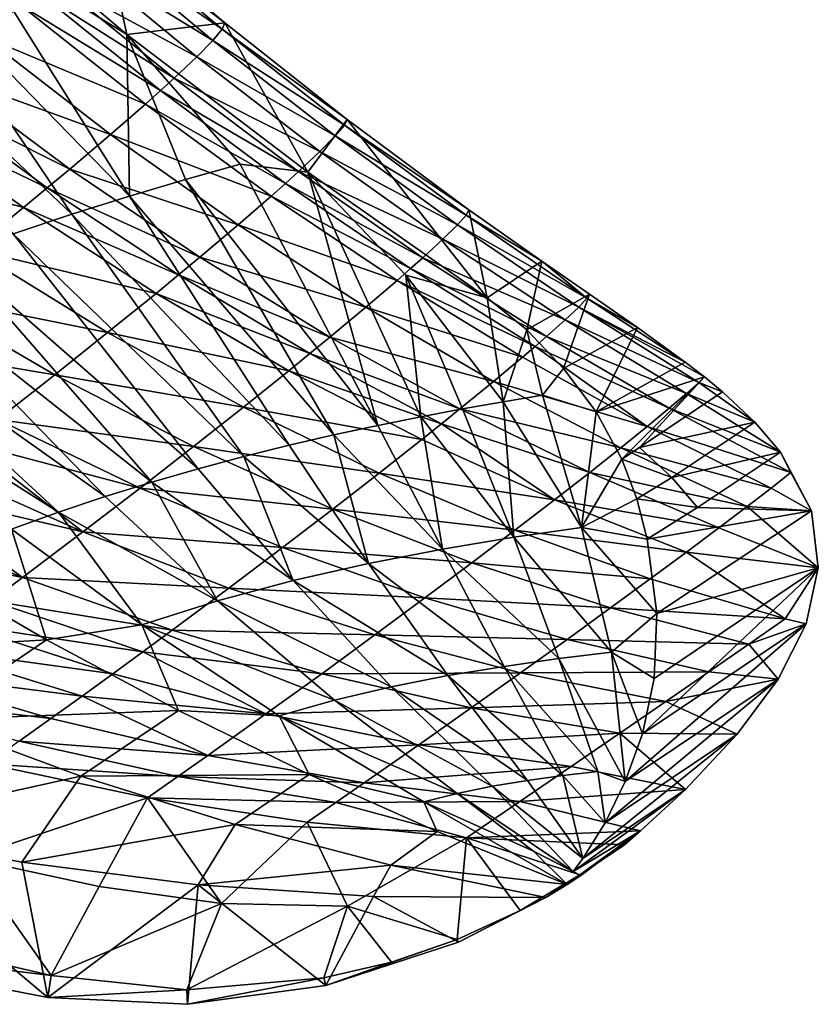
# Model space of a CAD drawing. Header units: metres. Extents: x 49 to 296, y -914 to -599.
# Tile 4 of 10: x 237 to 296, y -914 to -841. Entities that reach past the tile are written whole.
import ezdxf

# ---------------------------------------------------------------- set-up
doc = ezdxf.new("R2010")
doc.units = ezdxf.units.M

msp = doc.modelspace()

# ---------------------------------------------------------------- linework, layer by layer
at = {"layer": 'None'}
for points in [[(231.557556, -830.923889, -11.634331), (243.192657, -833.780762, -14.900948), (245.012878, -842.27594, -18.544022)], [(231.557556, -830.923889, -11.634331), (245.012878, -842.27594, -18.544022), (233.087601, -834.924744, -10.041193)], [(243.192657, -833.780762, -14.900948), (243.023407, -834.237976, -7.727904), (252.296204, -841.426575, -20.050297)], [(243.192657, -833.780762, -14.900948), (252.296204, -841.426575, -20.050297), (245.012878, -842.27594, -18.544022)], [(234.359543, -842.443359, 25.511869), (237.091034, -840.069214, 19.360926), (224.985641, -834.577026, 31.482588)], [(243.023407, -834.237976, -7.727904), (242.31958, -835.109619, -0.669967), (252.104126, -841.876587, -13.152883)], [(243.023407, -834.237976, -7.727904), (252.104126, -841.876587, -13.152883), (252.296204, -841.426575, -20.050297)], [(233.087601, -834.924744, -10.041193), (245.209412, -854.308105, -8.320248), (228.207184, -836.795044, -2.95334)], [(233.087601, -834.924744, -10.041193), (245.012878, -842.27594, -18.544022), (245.209412, -854.308105, -8.320248)], [(242.31958, -835.109619, -0.669967), (241.088165, -836.382813, 6.227203), (251.410095, -842.719788, -6.364202)], [(252.104126, -841.876587, -13.152883), (242.31958, -835.109619, -0.669967), (251.410095, -842.719788, -6.364202)], [(241.088165, -836.382813, 6.227203), (239.340256, -838.042114, 12.918717), (250.221176, -843.943359, 0.275417)], [(241.088165, -836.382813, 6.227203), (250.221176, -843.943359, 0.275417), (251.410095, -842.719788, -6.364202)], [(228.207184, -836.795044, -2.95334), (240.941528, -855.652466, -2.366327), (223.18158, -838.798645, 3.988795)], [(245.209412, -854.308105, -8.320248), (240.941528, -855.652466, -2.366327), (228.207184, -836.795044, -2.95334)], [(239.340256, -838.042114, 12.918717), (238.277206, -839.010925, 16.173653), (248.547943, -845.531921, 6.726295)], [(239.340256, -838.042114, 12.918717), (248.547943, -845.531921, 6.726295), (250.221176, -843.943359, 0.275417)], [(240.941528, -855.652466, -2.366327), (236.580856, -857.103394, 3.464032), (223.18158, -838.798645, 3.988795)], [(247.533981, -846.457703, 9.86883), (238.277206, -839.010925, 16.173653), (237.091034, -840.069214, 19.360926)], [(238.277206, -839.010925, 16.173653), (247.533981, -846.457703, 9.86883), (248.547943, -845.531921, 6.726295)], [(246.40451, -847.467957, 12.949792), (237.091034, -840.069214, 19.360926), (234.359543, -842.443359, 25.511869)], [(246.40451, -847.467957, 12.949792), (247.533981, -846.457703, 9.86883), (237.091034, -840.069214, 19.360926)], [(245.012878, -842.27594, -18.544022), (252.296204, -841.426575, -20.050297), (258.482361, -852.518616, -26.775625)], [(261.192108, -849.033752, -19.206041), (252.104126, -841.876587, -13.152883), (251.410095, -842.719788, -6.364202)], [(252.296204, -841.426575, -20.050297), (252.104126, -841.876587, -13.152883), (261.398499, -848.606567, -25.833727)], [(252.104126, -841.876587, -13.152883), (261.192108, -849.033752, -19.206041), (261.398499, -848.606567, -25.833727)], [(252.296204, -841.426575, -20.050297), (261.398499, -848.606567, -25.833727), (258.482361, -852.518616, -26.775625)], [(234.359543, -842.443359, 25.511869), (231.16864, -845.141113, 31.331715), (243.808395, -849.731445, 18.908695)], [(243.808395, -849.731445, 18.908695), (246.40451, -847.467957, 12.949792), (234.359543, -842.443359, 25.511869)], [(249.377045, -853.065308, -14.388183), (245.012878, -842.27594, -18.544022), (253.436676, -851.919678, -20.561613)], [(253.436676, -851.919678, -20.561613), (245.012878, -842.27594, -18.544022), (258.482361, -852.518616, -26.775625)], [(245.012878, -842.27594, -18.544022), (249.377045, -853.065308, -14.388183), (245.209412, -854.308105, -8.320248)], [(251.410095, -842.719788, -6.364202), (250.221176, -843.943359, 0.275417), (260.5159, -849.830811, -12.677719)], [(251.410095, -842.719788, -6.364202), (260.5159, -849.830811, -12.677719), (261.192108, -849.033752, -19.206041)], [(248.547943, -845.531921, 6.726295), (259.376923, -850.985046, -6.284277), (250.221176, -843.943359, 0.275417)], [(250.221176, -843.943359, 0.275417), (259.376923, -850.985046, -6.284277), (260.5159, -849.830811, -12.677719)], [(240.78038, -852.300415, 24.567587), (231.16864, -845.141113, 31.331715), (229.409027, -846.603394, 34.105713)], [(231.16864, -845.141113, 31.331715), (240.78038, -852.300415, 24.567587), (243.808395, -849.731445, 18.908695)], [(248.547943, -845.531921, 6.726295), (247.533981, -846.457703, 9.86883), (257.785248, -852.481812, -0.060707)], [(259.376923, -850.985046, -6.284277), (248.547943, -845.531921, 6.726295), (257.785248, -852.481812, -0.060707)], [(227.544739, -848.136719, 36.783169), (239.111771, -853.691956, 27.27404), (229.409027, -846.603394, 34.105713)], [(229.409027, -846.603394, 34.105713), (239.111771, -853.691956, 27.27404), (240.78038, -852.300415, 24.567587)], [(256.823639, -853.353516, 2.976665), (247.533981, -846.457703, 9.86883), (246.40451, -847.467957, 12.949792)], [(247.533981, -846.457703, 9.86883), (256.823639, -853.353516, 2.976665), (257.785248, -852.481812, -0.060707)], [(255.753967, -854.304443, 5.958852), (246.40451, -847.467957, 12.949792), (243.808395, -849.731445, 18.908695)], [(255.753967, -854.304443, 5.958852), (256.823639, -853.353516, 2.976665), (246.40451, -847.467957, 12.949792)], [(223.517639, -851.402222, 41.831875), (237.344391, -855.150635, 29.8932), (227.544739, -848.136719, 36.783169)], [(227.544739, -848.136719, 36.783169), (237.344391, -855.150635, 29.8932), (239.111771, -853.691956, 27.27404)], [(258.482361, -852.518616, -26.775625), (261.398499, -848.606567, -25.833727), (271.802429, -861.876282, -36.36512)], [(260.5159, -849.830811, -12.677719), (270.24408, -855.707031, -25.851746), (261.192108, -849.033752, -19.206041)], [(261.398499, -848.606567, -25.833727), (261.192108, -849.033752, -19.206041), (270.452271, -855.319214, -32.223209)], [(261.192108, -849.033752, -19.206041), (270.24408, -855.707031, -25.851746), (270.452271, -855.319214, -32.223209)], [(261.398499, -848.606567, -25.833727), (270.452271, -855.319214, -32.223209), (271.802429, -861.876282, -36.36512)], [(243.808395, -849.731445, 18.908695), (240.78038, -852.300415, 24.567587), (253.299072, -856.434326, 11.741433)], [(253.299072, -856.434326, 11.741433), (255.753967, -854.304443, 5.958852), (243.808395, -849.731445, 18.908695)], [(259.376923, -850.985046, -6.284277), (269.597351, -856.439331, -19.567581), (260.5159, -849.830811, -12.677719)], [(260.5159, -849.830811, -12.677719), (269.597351, -856.439331, -19.567581), (270.24408, -855.707031, -25.851746)], [(237.344391, -855.150635, 29.8932), (223.517639, -851.402222, 41.831875), (233.527252, -858.255859, 34.854744)], [(268.519012, -857.50415, -13.402074), (259.376923, -850.985046, -6.284277), (257.785248, -852.481812, -0.060707)], [(269.597351, -856.439331, -19.567581), (259.376923, -850.985046, -6.284277), (268.519012, -857.50415, -13.402074)], [(263.679749, -871.353638, -15.477779), (249.377045, -853.065308, -14.388183), (253.436676, -851.919678, -20.561613)], [(263.679749, -871.353638, -15.477779), (253.436676, -851.919678, -20.561613), (258.482361, -852.518616, -26.775625)], [(239.111771, -853.691956, 27.27404), (250.439346, -858.850952, 17.255547), (240.78038, -852.300415, 24.567587)], [(240.78038, -852.300415, 24.567587), (250.439346, -858.850952, 17.255547), (253.299072, -856.434326, 11.741433)], [(257.785248, -852.481812, -0.060707), (256.823639, -853.353516, 2.976665), (267.018585, -858.887878, -7.386172)], [(267.018585, -858.887878, -7.386172), (268.519012, -857.50415, -13.402074), (257.785248, -852.481812, -0.060707)], [(271.802429, -861.876282, -36.36512), (265.775085, -860.172424, -29.305059), (258.482361, -852.518616, -26.775625)], [(265.775085, -860.172424, -29.305059), (266.869965, -870.708984, -20.194984), (258.482361, -852.518616, -26.775625)], [(258.482361, -852.518616, -26.775625), (266.869965, -870.708984, -20.194984), (263.679749, -871.353638, -15.477779)], [(245.209412, -854.308105, -8.320248), (249.377045, -853.065308, -14.388183), (260.420654, -872.059204, -10.826645)], [(260.420654, -872.059204, -10.826645), (249.377045, -853.065308, -14.388183), (263.679749, -871.353638, -15.477779)], [(266.113739, -859.694641, -4.443816), (256.823639, -853.353516, 2.976665), (255.753967, -854.304443, 5.958852)], [(256.823639, -853.353516, 2.976665), (266.113739, -859.694641, -4.443816), (267.018585, -858.887878, -7.386172)], [(237.344391, -855.150635, 29.8932), (248.864273, -860.159973, 19.902565), (239.111771, -853.691956, 27.27404)], [(239.111771, -853.691956, 27.27404), (248.864273, -860.159973, 19.902565), (250.439346, -858.850952, 17.255547)], [(245.209412, -854.308105, -8.320248), (257.101715, -872.829651, -6.249578), (240.941528, -855.652466, -2.366327)], [(245.209412, -854.308105, -8.320248), (260.420654, -872.059204, -10.826645), (257.101715, -872.829651, -6.249578)], [(265.108063, -860.575195, -1.550145), (255.753967, -854.304443, 5.958852), (253.299072, -856.434326, 11.741433)], [(265.108063, -860.575195, -1.550145), (266.113739, -859.694641, -4.443816), (255.753967, -854.304443, 5.958852)], [(247.196259, -861.532104, 22.471476), (237.344391, -855.150635, 29.8932), (233.527252, -858.255859, 34.854744)], [(240.941528, -855.652466, -2.366327), (253.731979, -873.669006, -1.754917), (236.580856, -857.103394, 3.464032)], [(248.864273, -860.159973, 19.902565), (237.344391, -855.150635, 29.8932), (247.196259, -861.532104, 22.471476)], [(257.101715, -872.829651, -6.249578), (253.731979, -873.669006, -1.754917), (240.941528, -855.652466, -2.366327)], [(269.597351, -856.439331, -19.567581), (279.217529, -861.897949, -33.055622), (270.24408, -855.707031, -25.851746)], [(270.452271, -855.319214, -32.223209), (270.24408, -855.707031, -25.851746), (275.878143, -859.148621, -36.36512)], [(270.24408, -855.707031, -25.851746), (279.217529, -861.897949, -33.055622), (275.878143, -859.148621, -36.36512)], [(271.802429, -861.876282, -36.36512), (270.452271, -855.319214, -32.223209), (275.878143, -859.148621, -36.36512)], [(250.439346, -858.850952, 17.255547), (262.80188, -862.549133, 4.076676), (253.299072, -856.434326, 11.741433)], [(253.299072, -856.434326, 11.741433), (262.80188, -862.549133, 4.076676), (265.108063, -860.575195, -1.550145)], [(278.615875, -862.546143, -26.992197), (269.597351, -856.439331, -19.567581), (268.519012, -857.50415, -13.402074)], [(278.615875, -862.546143, -26.992197), (279.217529, -861.897949, -33.055622), (269.597351, -856.439331, -19.567581)], [(236.580856, -857.103394, 3.464032), (250.320602, -874.581848, 2.648139), (232.134811, -858.666077, 9.160717)], [(253.731979, -873.669006, -1.754917), (250.320602, -874.581848, 2.648139), (236.580856, -857.103394, 3.464032)], [(277.612549, -863.500854, -21.02965), (268.519012, -857.50415, -13.402074), (267.018585, -858.887878, -7.386172)], [(277.612549, -863.500854, -21.02965), (278.615875, -862.546143, -26.992197), (268.519012, -857.50415, -13.402074)], [(227.610748, -860.346619, 14.712367), (232.134811, -858.666077, 9.160717), (246.876816, -875.572876, 6.949916)], [(233.527252, -858.255859, 34.854744), (229.358566, -861.588257, 39.424229), (243.593811, -864.453735, 27.361547)], [(232.134811, -858.666077, 9.160717), (250.320602, -874.581848, 2.648139), (246.876816, -875.572876, 6.949916)], [(243.593811, -864.453735, 27.361547), (247.196259, -861.532104, 22.471476), (233.527252, -858.255859, 34.854744)], [(248.864273, -860.159973, 19.902565), (260.116882, -864.791138, 9.466141), (250.439346, -858.850952, 17.255547)], [(250.439346, -858.850952, 17.255547), (260.116882, -864.791138, 9.466141), (262.80188, -862.549133, 4.076676)], [(267.018585, -858.887878, -7.386172), (266.113739, -859.694641, -4.443816), (276.216278, -864.750061, -15.195643)], [(276.216278, -864.750061, -15.195643), (277.612549, -863.500854, -21.02965), (267.018585, -858.887878, -7.386172)], [(271.802429, -861.876282, -36.36512), (275.878143, -859.148621, -36.36512), (274.749786, -864.246643, -38.29134)], [(275.878143, -859.148621, -36.36512), (279.407806, -861.589905, -38.455944), (274.749786, -864.246643, -38.29134)], [(275.878143, -859.148621, -36.36512), (279.217529, -861.897949, -33.055622), (279.407806, -861.589905, -38.455944)], [(258.638214, -866.00647, 12.063449), (248.864273, -860.159973, 19.902565), (247.196259, -861.532104, 22.471476)], [(260.116882, -864.791138, 9.466141), (248.864273, -860.159973, 19.902565), (258.638214, -866.00647, 12.063449)], [(275.374084, -865.480957, -12.335349), (266.113739, -859.694641, -4.443816), (265.108063, -860.575195, -1.550145)], [(273.006348, -869.587769, -29.798058), (265.775085, -860.172424, -29.305059), (271.802429, -861.876282, -36.36512)], [(269.982025, -870.121521, -24.970869), (266.869965, -870.708984, -20.194984), (265.775085, -860.172424, -29.305059)], [(269.982025, -870.121521, -24.970869), (265.775085, -860.172424, -29.305059), (273.006348, -869.587769, -29.798058)], [(266.113739, -859.694641, -4.443816), (275.374084, -865.480957, -12.335349), (276.216278, -864.750061, -15.195643)], [(223.016144, -862.15155, 20.106668), (227.610748, -860.346619, 14.712367), (243.410172, -876.647583, 11.139719)], [(243.410172, -876.647583, 11.139719), (227.610748, -860.346619, 14.712367), (246.876816, -875.572876, 6.949916)], [(262.80188, -862.549133, 4.076676), (274.437897, -866.280212, -9.517316), (265.108063, -860.575195, -1.550145)], [(265.108063, -860.575195, -1.550145), (274.437897, -866.280212, -9.517316), (275.374084, -865.480957, -12.335349)], [(239.658371, -867.590332, 31.9004), (229.358566, -861.588257, 39.424229), (224.870392, -865.118042, 43.576729)], [(229.358566, -861.588257, 39.424229), (239.658371, -867.590332, 31.9004), (243.593811, -864.453735, 27.361547)], [(243.593811, -864.453735, 27.361547), (257.072144, -867.281189, 14.591519), (247.196259, -861.532104, 22.471476)], [(257.072144, -867.281189, 14.591519), (258.638214, -866.00647, 12.063449), (247.196259, -861.532104, 22.471476)], [(274.749786, -864.246643, -38.29134), (279.407806, -861.589905, -38.455944), (277.479218, -867.110962, -39.343838)], [(279.407806, -861.589905, -38.455944), (282.981384, -864.070862, -39.45171), (277.479218, -867.110962, -39.343838)], [(279.217529, -861.897949, -33.055622), (282.981384, -864.070862, -39.45171), (279.407806, -861.589905, -38.455944)], [(223.016144, -862.15155, 20.106668), (239.930588, -877.811707, 15.206), (218.359772, -864.08783, 25.328386)], [(239.930588, -877.811707, 15.206), (223.016144, -862.15155, 20.106668), (243.410172, -876.647583, 11.139719)], [(274.749786, -864.246643, -38.29134), (273.006348, -869.587769, -29.798058), (271.802429, -861.876282, -36.36512)], [(278.615875, -862.546143, -26.992197), (286.536194, -866.647766, -39.397076), (279.217529, -861.897949, -33.055622)], [(286.536194, -866.647766, -39.397076), (282.981384, -864.070862, -39.45171), (279.217529, -861.897949, -33.055622)], [(260.116882, -864.791138, 9.466141), (272.290222, -868.076355, -4.021083), (262.80188, -862.549133, 4.076676)], [(262.80188, -862.549133, 4.076676), (272.290222, -868.076355, -4.021083), (274.437897, -866.280212, -9.517316)], [(287.533875, -868.154724, -34.911842), (278.615875, -862.546143, -26.992197), (277.612549, -863.500854, -21.02965)], [(287.533875, -868.154724, -34.911842), (287.957977, -867.750366, -39.01799), (278.615875, -862.546143, -26.992197)], [(287.957977, -867.750366, -39.01799), (286.536194, -866.647766, -39.397076), (278.615875, -862.546143, -26.992197)], [(286.62384, -868.978027, -29.120625), (277.612549, -863.500854, -21.02965), (276.216278, -864.750061, -15.195643)], [(286.62384, -868.978027, -29.120625), (287.533875, -868.154724, -34.911842), (277.612549, -863.500854, -21.02965)], [(218.359772, -864.08783, 25.328386), (239.930588, -877.811707, 15.206), (236.449921, -879.071472, 19.134396)], [(243.593811, -864.453735, 27.361547), (239.658371, -867.590332, 31.9004), (253.688934, -869.997742, 19.427732)], [(243.593811, -864.453735, 27.361547), (253.688934, -869.997742, 19.427732), (257.072144, -867.281189, 14.591519)], [(275.932373, -869.10437, -34.668797), (273.006348, -869.587769, -29.798058), (274.749786, -864.246643, -38.29134)], [(277.479218, -867.110962, -39.343838), (275.932373, -869.10437, -34.668797), (274.749786, -864.246643, -38.29134)], [(277.479218, -867.110962, -39.343838), (282.981384, -864.070862, -39.45171), (279.904327, -870.35083, -39.470795)], [(282.981384, -864.070862, -39.45171), (286.536194, -866.647766, -39.397076), (279.904327, -870.35083, -39.470795)], [(235.418488, -870.914856, 36.065224), (239.658371, -867.590332, 31.9004), (224.870392, -865.118042, 43.576729)], [(269.788086, -870.122375, 1.267565), (260.116882, -864.791138, 9.466141), (258.638214, -866.00647, 12.063449)], [(272.290222, -868.076355, -4.021083), (260.116882, -864.791138, 9.466141), (269.788086, -870.122375, 1.267565)], [(276.216278, -864.750061, -15.195643), (275.374084, -865.480957, -12.335349), (285.348328, -870.070862, -23.43671)], [(285.348328, -870.070862, -23.43671), (286.62384, -868.978027, -29.120625), (276.216278, -864.750061, -15.195643)], [(257.072144, -867.281189, 14.591519), (268.409302, -871.233582, 3.826379), (258.638214, -866.00647, 12.063449)], [(268.409302, -871.233582, 3.826379), (269.788086, -870.122375, 1.267565), (258.638214, -866.00647, 12.063449)], [(274.437897, -866.280212, -9.517316), (283.716766, -871.421936, -17.884954), (275.374084, -865.480957, -12.335349)], [(275.374084, -865.480957, -12.335349), (283.716766, -871.421936, -17.884954), (285.348328, -870.070862, -23.43671)], [(272.290222, -868.076355, -4.021083), (283.716766, -871.421936, -17.884954), (274.437897, -866.280212, -9.517316)], [(279.904327, -870.35083, -39.470795), (286.536194, -866.647766, -39.397076), (287.957977, -867.750366, -39.01799)], [(253.688934, -869.997742, 19.427732), (266.948303, -872.400635, 6.324252), (257.072144, -867.281189, 14.591519)], [(257.072144, -867.281189, 14.591519), (266.948303, -872.400635, 6.324252), (268.409302, -871.233582, 3.826379)], [(277.479218, -867.110962, -39.343838), (279.904327, -870.35083, -39.470795), (275.932373, -869.10437, -34.668797)], [(249.990524, -872.91803, 23.951563), (239.658371, -867.590332, 31.9004), (235.418488, -870.914856, 36.065224)], [(239.658371, -867.590332, 31.9004), (249.990524, -872.91803, 23.951563), (253.688934, -869.997742, 19.427732)], [(281.740204, -873.018799, -12.489669), (272.290222, -868.076355, -4.021083), (269.788086, -870.122375, 1.267565)], [(283.716766, -871.421936, -17.884954), (272.290222, -868.076355, -4.021083), (281.740204, -873.018799, -12.489669)], [(287.957977, -867.750366, -39.01799), (281.830261, -873.868225, -38.434753), (279.904327, -870.35083, -39.470795)], [(283.133636, -872.995972, -38.434753), (281.830261, -873.868225, -38.434753), (287.957977, -867.750366, -39.01799)], [(289.308716, -868.86322, -38.434753), (283.133636, -872.995972, -38.434753), (287.957977, -867.750366, -39.01799)], [(286.62384, -868.978027, -29.120625), (291.706451, -871.102844, -36.704247), (287.533875, -868.154724, -34.911842)], [(287.533875, -868.154724, -34.911842), (289.308716, -868.86322, -38.434753), (287.957977, -867.750366, -39.01799)], [(291.706451, -871.102844, -36.704247), (289.308716, -868.86322, -38.434753), (287.533875, -868.154724, -34.911842)], [(289.308716, -868.86322, -38.434753), (291.706451, -871.102844, -36.704247), (283.133636, -872.995972, -38.434753)], [(285.348328, -870.070862, -23.43671), (293.616699, -873.328491, -34.430923), (286.62384, -868.978027, -29.120625)], [(293.616699, -873.328491, -34.430923), (291.706451, -871.102844, -36.704247), (286.62384, -868.978027, -29.120625)], [(273.006348, -869.587769, -29.798058), (273.784485, -879.662231, -20.179361), (269.982025, -870.121521, -24.970869)], [(275.932373, -869.10437, -34.668797), (278.825562, -878.930603, -27.973606), (273.006348, -869.587769, -29.798058)], [(278.825562, -878.930603, -27.973606), (273.784485, -879.662231, -20.179361), (273.006348, -869.587769, -29.798058)], [(279.904327, -870.35083, -39.470795), (278.825562, -878.930603, -27.973606), (275.932373, -869.10437, -34.668797)], [(253.688934, -869.997742, 19.427732), (249.990524, -872.91803, 23.951563), (263.789398, -874.892456, 11.125896)], [(253.688934, -869.997742, 19.427732), (263.789398, -874.892456, 11.125896), (266.948303, -872.400635, 6.324252)], [(273.784485, -879.662231, -20.179361), (266.869965, -870.708984, -20.194984), (269.982025, -870.121521, -24.970869)], [(268.409302, -871.233582, 3.826379), (279.431458, -874.847961, -7.274446), (269.788086, -870.122375, 1.267565)], [(279.431458, -874.847961, -7.274446), (281.740204, -873.018799, -12.489669), (269.788086, -870.122375, 1.267565)], [(279.904327, -870.35083, -39.470795), (281.830261, -873.868225, -38.434753), (278.825562, -878.930603, -27.973606)], [(285.348328, -870.070862, -23.43671), (283.716766, -871.421936, -17.884954), (294.386047, -874.854614, -32.059067)], [(293.616699, -873.328491, -34.430923), (285.348328, -870.070862, -23.43671), (294.386047, -874.854614, -32.059067)], [(233.193848, -872.638733, 38.000999), (246.00206, -876.017822, 28.141848), (235.418488, -870.914856, 36.065224)], [(246.00206, -876.017822, 28.141848), (249.990524, -872.91803, 23.951563), (235.418488, -870.914856, 36.065224)], [(266.869965, -870.708984, -20.194984), (268.484497, -880.546326, -12.528822), (263.679749, -871.353638, -15.477779)], [(273.784485, -879.662231, -20.179361), (268.484497, -880.546326, -12.528822), (266.869965, -870.708984, -20.194984)], [(291.706451, -871.102844, -36.704247), (285.531372, -875.235535, -36.704247), (283.133636, -872.995972, -38.434753)], [(291.706451, -871.102844, -36.704247), (293.616699, -873.328491, -34.430923), (285.531372, -875.235535, -36.704247)], [(268.484497, -880.546326, -12.528822), (260.420654, -872.059204, -10.826645), (263.679749, -871.353638, -15.477779)], [(266.948303, -872.400635, 6.324252), (276.804932, -876.894775, -2.262028), (268.409302, -871.233582, 3.826379)], [(276.804932, -876.894775, -2.262028), (279.431458, -874.847961, -7.274446), (268.409302, -871.233582, 3.826379)], [(292.919708, -876.004272, -26.597507), (283.716766, -871.421936, -17.884954), (281.740204, -873.018799, -12.489669)], [(283.716766, -871.421936, -17.884954), (292.919708, -876.004272, -26.597507), (294.386047, -874.854614, -32.059067)], [(241.750443, -879.271912, 31.97967), (233.193848, -872.638733, 38.000999), (230.904678, -874.398926, 39.835976)], [(246.00206, -876.017822, 28.141848), (233.193848, -872.638733, 38.000999), (241.750443, -879.271912, 31.97967)], [(260.420654, -872.059204, -10.826645), (262.998169, -881.608643, -5.076799), (257.101715, -872.829651, -6.249578)], [(262.998169, -881.608643, -5.076799), (260.420654, -872.059204, -10.826645), (268.484497, -880.546326, -12.528822)], [(263.789398, -874.892456, 11.125896), (276.804932, -876.894775, -2.262028), (266.948303, -872.400635, 6.324252)], [(260.331696, -877.577942, 15.650879), (249.990524, -872.91803, 23.951563), (246.00206, -876.017822, 28.141848)], [(249.990524, -872.91803, 23.951563), (260.331696, -877.577942, 15.650879), (263.789398, -874.892456, 11.125896)], [(257.101715, -872.829651, -6.249578), (262.998169, -881.608643, -5.076799), (253.731979, -873.669006, -1.754917)], [(291.13028, -877.380188, -21.26911), (281.740204, -873.018799, -12.489669), (279.431458, -874.847961, -7.274446)], [(291.13028, -877.380188, -21.26911), (292.919708, -876.004272, -26.597507), (281.740204, -873.018799, -12.489669)], [(283.133636, -872.995972, -38.434753), (285.531372, -875.235535, -36.704247), (281.830261, -873.868225, -38.434753)], [(293.616699, -873.328491, -34.430923), (287.44165, -877.461182, -34.430923), (285.531372, -875.235535, -36.704247)], [(293.616699, -873.328491, -34.430923), (295.913666, -877.691956, -28.906113), (287.44165, -877.461182, -34.430923)], [(295.913666, -877.691956, -28.906113), (293.616699, -873.328491, -34.430923), (294.386047, -874.854614, -32.059067)], [(253.731979, -873.669006, -1.754917), (257.395905, -882.877625, 2.117429), (250.320602, -874.581848, 2.648139)], [(262.998169, -881.608643, -5.076799), (257.395905, -882.877625, 2.117429), (253.731979, -873.669006, -1.754917)], [(281.830261, -873.868225, -38.434753), (282.932617, -876.815491, -36.674564), (278.825562, -878.930603, -27.973606)], [(285.531372, -875.235535, -36.704247), (282.932617, -876.815491, -36.674564), (281.830261, -873.868225, -38.434753)], [(241.750443, -879.271912, 31.97967), (230.904678, -874.398926, 39.835976), (228.555069, -876.19165, 41.568115)], [(250.320602, -874.581848, 2.648139), (257.395905, -882.877625, 2.117429), (246.876816, -875.572876, 6.949916)], [(289.02829, -878.972046, -16.096426), (279.431458, -874.847961, -7.274446), (276.804932, -876.894775, -2.262028)], [(289.02829, -878.972046, -16.096426), (291.13028, -877.380188, -21.26911), (279.431458, -874.847961, -7.274446)], [(243.410172, -876.647583, 11.139719), (246.876816, -875.572876, 6.949916), (251.75061, -884.385681, 8.98614)], [(246.876816, -875.572876, 6.949916), (257.395905, -882.877625, 2.117429), (251.75061, -884.385681, 8.98614)], [(263.789398, -874.892456, 11.125896), (260.331696, -877.577942, 15.650879), (273.876526, -879.143555, 2.525851)], [(276.804932, -876.894775, -2.262028), (263.789398, -874.892456, 11.125896), (273.876526, -879.143555, 2.525851)], [(285.531372, -875.235535, -36.704247), (287.44165, -877.461182, -34.430923), (282.932617, -876.815491, -36.674564)], [(294.386047, -874.854614, -32.059067), (292.919708, -876.004272, -26.597507), (295.913666, -877.691956, -28.906113)], [(237.264069, -882.653992, 35.448513), (228.555069, -876.19165, 41.568115), (226.1492, -878.013062, 43.195572)], [(241.750443, -879.271912, 31.97967), (228.555069, -876.19165, 41.568115), (237.264069, -882.653992, 35.448513)], [(256.597107, -880.436157, 19.879211), (246.00206, -876.017822, 28.141848), (241.750443, -879.271912, 31.97967)], [(256.597107, -880.436157, 19.879211), (260.331696, -877.577942, 15.650879), (246.00206, -876.017822, 28.141848)], [(292.919708, -876.004272, -26.597507), (291.13028, -877.380188, -21.26911), (295.913666, -877.691956, -28.906113)], [(239.930588, -877.811707, 15.206), (243.410172, -876.647583, 11.139719), (251.75061, -884.385681, 8.98614)], [(286.625671, -880.768494, -11.101349), (276.804932, -876.894775, -2.262028), (273.876526, -879.143555, 2.525851)], [(289.02829, -878.972046, -16.096426), (276.804932, -876.894775, -2.262028), (286.625671, -880.768494, -11.101349)], [(278.825562, -878.930603, -27.973606), (282.932617, -876.815491, -36.674564), (283.693604, -879.809875, -34.283417)], [(287.44165, -877.461182, -34.430923), (283.693604, -879.809875, -34.283417), (282.932617, -876.815491, -36.674564)], [(270.663727, -881.577759, 7.068592), (260.331696, -877.577942, 15.650879), (256.597107, -880.436157, 19.879211)], [(260.331696, -877.577942, 15.650879), (270.663727, -881.577759, 7.068592), (273.876526, -879.143555, 2.525851)], [(295.913666, -877.691956, -28.906113), (283.693604, -879.809875, -34.283417), (287.44165, -877.461182, -34.430923)], [(283.693604, -879.809875, -34.283417), (295.913666, -877.691956, -28.906113), (284.424072, -885.336121, -28.878532)], [(295.913666, -877.691956, -28.906113), (296.427307, -881.936646, -22.844532), (284.424072, -885.336121, -28.878532)], [(291.13028, -877.380188, -21.26911), (289.02829, -878.972046, -16.096426), (296.427307, -881.936646, -22.844532)], [(295.913666, -877.691956, -28.906113), (291.13028, -877.380188, -21.26911), (296.427307, -881.936646, -22.844532)], [(223.69136, -879.859436, 44.716705), (237.264069, -882.653992, 35.448513), (226.1492, -878.013062, 43.195572)], [(239.930588, -877.811707, 15.206), (246.142136, -886.17157, 15.448653), (236.449921, -879.071472, 19.134396)], [(251.75061, -884.385681, 8.98614), (246.142136, -886.17157, 15.448653), (239.930588, -877.811707, 15.206)], [(239.038345, -887.302979, 22.132591), (229.241501, -881.589233, 26.583323), (236.449921, -879.071472, 19.134396)], [(246.142136, -886.17157, 15.448653), (239.038345, -887.302979, 22.132591), (236.449921, -879.071472, 19.134396)], [(273.876526, -879.143555, 2.525851), (270.663727, -881.577759, 7.068592), (283.93576, -882.757141, -6.304974)], [(278.825562, -878.930603, -27.973606), (281.050354, -888.212341, -20.639824), (273.784485, -879.662231, -20.179361)], [(286.625671, -880.768494, -11.101349), (273.876526, -879.143555, 2.525851), (283.93576, -882.757141, -6.304974)], [(283.693604, -879.809875, -34.283417), (284.424072, -885.336121, -28.878532), (278.825562, -878.930603, -27.973606)], [(284.424072, -885.336121, -28.878532), (281.050354, -888.212341, -20.639824), (278.825562, -878.930603, -27.973606)], [(296.427307, -881.936646, -22.844532), (289.02829, -878.972046, -16.096426), (286.625671, -880.768494, -11.101349)], [(237.264069, -882.653992, 35.448513), (223.69136, -879.859436, 44.716705), (234.942123, -884.384521, 37.040104)], [(252.609055, -883.445129, 23.792681), (241.750443, -879.271912, 31.97967), (237.264069, -882.653992, 35.448513)], [(256.597107, -880.436157, 19.879211), (241.750443, -879.271912, 31.97967), (252.609055, -883.445129, 23.792681)], [(273.784485, -879.662231, -20.179361), (277.145233, -888.691101, -14.929049), (268.484497, -880.546326, -12.528822)], [(281.050354, -888.212341, -20.639824), (277.145233, -888.691101, -14.929049), (273.784485, -879.662231, -20.179361)], [(267.185333, -884.179749, 11.346868), (256.597107, -880.436157, 19.879211), (252.609055, -883.445129, 23.792681)], [(267.185333, -884.179749, 11.346868), (270.663727, -881.577759, 7.068592), (256.597107, -880.436157, 19.879211)], [(273.071075, -889.264343, -9.306272), (262.998169, -881.608643, -5.076799), (268.484497, -880.546326, -12.528822)], [(277.145233, -888.691101, -14.929049), (273.071075, -889.264343, -9.306272), (268.484497, -880.546326, -12.528822)], [(293.955963, -885.738403, -15.300902), (286.625671, -880.768494, -11.101349), (283.93576, -882.757141, -6.304974)], [(296.427307, -881.936646, -22.844532), (286.625671, -880.768494, -11.101349), (293.955963, -885.738403, -15.300902)], [(219.091415, -888.451965, 26.679188), (229.241501, -881.589233, 26.583323), (239.038345, -887.302979, 22.132591)], [(257.395905, -882.877625, 2.117429), (262.998169, -881.608643, -5.076799), (268.889801, -889.952515, -3.816545)], [(268.889801, -889.952515, -3.816545), (262.998169, -881.608643, -5.076799), (273.071075, -889.264343, -9.306272)], [(280.973145, -884.924988, -1.727504), (270.663727, -881.577759, 7.068592), (267.185333, -884.179749, 11.346868)], [(270.663727, -881.577759, 7.068592), (280.973145, -884.924988, -1.727504), (283.93576, -882.757141, -6.304974)], [(296.427307, -881.936646, -22.844532), (283.359222, -894.27356, -16.780428), (284.235626, -890.170532, -22.879688)], [(296.427307, -881.936646, -22.844532), (295.518341, -886.099854, -16.766409), (283.359222, -894.27356, -16.780428)], [(284.424072, -885.336121, -28.878532), (296.427307, -881.936646, -22.844532), (284.235626, -890.170532, -22.879688)], [(295.518341, -886.099854, -16.766409), (296.427307, -881.936646, -22.844532), (293.955963, -885.738403, -15.300902)], [(248.392334, -886.58197, 27.374981), (237.264069, -882.653992, 35.448513), (234.942123, -884.384521, 37.040104)], [(252.609055, -883.445129, 23.792681), (237.264069, -882.653992, 35.448513), (248.392334, -886.58197, 27.374981)], [(257.395905, -882.877625, 2.117429), (264.662689, -890.778137, 1.491961), (251.75061, -884.385681, 8.98614)], [(264.662689, -890.778137, 1.491961), (257.395905, -882.877625, 2.117429), (268.889801, -889.952515, -3.816545)], [(283.93576, -882.757141, -6.304974), (280.973145, -884.924988, -1.727504), (293.955963, -885.738403, -15.300902)], [(263.461456, -886.931091, 15.342742), (252.609055, -883.445129, 23.792681), (248.392334, -886.58197, 27.374981)], [(267.185333, -884.179749, 11.346868), (252.609055, -883.445129, 23.792681), (263.461456, -886.931091, 15.342742)], [(277.753662, -887.258057, 2.611864), (267.185333, -884.179749, 11.346868), (263.461456, -886.931091, 15.342742)], [(277.753662, -887.258057, 2.611864), (280.973145, -884.924988, -1.727504), (267.185333, -884.179749, 11.346868)], [(246.206299, -888.190918, 29.037399), (234.942123, -884.384521, 37.040104), (232.572769, -886.136841, 38.534416)], [(248.392334, -886.58197, 27.374981), (234.942123, -884.384521, 37.040104), (246.206299, -888.190918, 29.037399)], [(246.142136, -886.17157, 15.448653), (251.75061, -884.385681, 8.98614), (260.454193, -891.766907, 6.564429)], [(251.75061, -884.385681, 8.98614), (264.662689, -890.778137, 1.491961), (260.454193, -891.766907, 6.564429)], [(291.250519, -887.625916, -10.67133), (280.973145, -884.924988, -1.727504), (277.753662, -887.258057, 2.611864)], [(280.973145, -884.924988, -1.727504), (291.250519, -887.625916, -10.67133), (293.955963, -885.738403, -15.300902)], [(284.424072, -885.336121, -28.878532), (284.235626, -890.170532, -22.879688), (281.050354, -888.212341, -20.639824)], [(293.955963, -885.738403, -15.300902), (291.250519, -887.625916, -10.67133), (295.518341, -886.099854, -16.766409)], [(243.972946, -889.822937, 30.611841), (232.572769, -886.136841, 38.534416), (230.159897, -887.907288, 39.930126)], [(246.206299, -888.190918, 29.037399), (232.572769, -886.136841, 38.534416), (243.972946, -889.822937, 30.611841)], [(248.850861, -892.55072, 17.453947), (239.038345, -887.302979, 22.132591), (246.142136, -886.17157, 15.448653)], [(256.335938, -892.949158, 11.335763), (248.850861, -892.55072, 17.453947), (246.142136, -886.17157, 15.448653)], [(256.335938, -892.949158, 11.335763), (246.142136, -886.17157, 15.448653), (260.454193, -891.766907, 6.564429)], [(295.518341, -886.099854, -16.766409), (282.073883, -897.817505, -10.946941), (283.359222, -894.27356, -16.780428)], [(295.518341, -886.099854, -16.766409), (293.448273, -890.216797, -10.944352), (282.073883, -897.817505, -10.946941)], [(291.250519, -887.625916, -10.67133), (293.448273, -890.216797, -10.944352), (295.518341, -886.099854, -16.766409)], [(259.513519, -889.812439, 19.039782), (248.392334, -886.58197, 27.374981), (246.206299, -888.190918, 29.037399)], [(263.461456, -886.931091, 15.342742), (248.392334, -886.58197, 27.374981), (259.513519, -889.812439, 19.039782)], [(274.294312, -889.741577, 6.695041), (263.461456, -886.931091, 15.342742), (259.513519, -889.812439, 19.039782)], [(274.294312, -889.741577, 6.695041), (277.753662, -887.258057, 2.611864), (263.461456, -886.931091, 15.342742)], [(288.293671, -889.678833, -6.260434), (277.753662, -887.258057, 2.611864), (274.294312, -889.741577, 6.695041)], [(288.293671, -889.678833, -6.260434), (291.250519, -887.625916, -10.67133), (277.753662, -887.258057, 2.611864)], [(230.274536, -893.233276, 22.181767), (219.091415, -888.451965, 26.679188), (239.038345, -887.302979, 22.132591)], [(241.695694, -891.474854, 32.096855), (230.159897, -887.907288, 39.930126), (227.707489, -889.692444, 41.226078)], [(241.695694, -891.474854, 32.096855), (243.972946, -889.822937, 30.611841), (230.159897, -887.907288, 39.930126)], [(230.274536, -893.233276, 22.181767), (239.038345, -887.302979, 22.132591), (248.850861, -892.55072, 17.453947)], [(293.448273, -890.216797, -10.944352), (291.250519, -887.625916, -10.67133), (288.293671, -889.678833, -6.260434)], [(255.363922, -892.803894, 22.423159), (246.206299, -888.190918, 29.037399), (243.972946, -889.822937, 30.611841)], [(259.513519, -889.812439, 19.039782), (246.206299, -888.190918, 29.037399), (255.363922, -892.803894, 22.423159)], [(273.071075, -889.264343, -9.306272), (277.145233, -888.691101, -14.929049), (280.035156, -897.083862, -9.23495)], [(282.073883, -897.817505, -10.946941), (277.145233, -888.691101, -14.929049), (281.050354, -888.212341, -20.639824)], [(280.035156, -897.083862, -9.23495), (277.145233, -888.691101, -14.929049), (282.073883, -897.817505, -10.946941)], [(284.235626, -890.170532, -22.879688), (283.359222, -894.27356, -16.780428), (281.050354, -888.212341, -20.639824)], [(281.050354, -888.212341, -20.639824), (283.359222, -894.27356, -16.780428), (282.073883, -897.817505, -10.946941)], [(277.44342, -897.387329, -5.822284), (268.889801, -889.952515, -3.816545), (273.071075, -889.264343, -9.306272)], [(277.44342, -897.387329, -5.822284), (273.071075, -889.264343, -9.306272), (280.035156, -897.083862, -9.23495)], [(239.378006, -893.143616, 33.491131), (227.707489, -889.692444, 41.226078), (225.219559, -891.488586, 42.421295)], [(239.378006, -893.143616, 33.491131), (241.695694, -891.474854, 32.096855), (227.707489, -889.692444, 41.226078)], [(255.363922, -892.803894, 22.423159), (243.972946, -889.822937, 30.611841), (241.695694, -891.474854, 32.096855)], [(270.613251, -892.360046, 10.505139), (259.513519, -889.812439, 19.039782), (255.363922, -892.803894, 22.423159)], [(274.294312, -889.741577, 6.695041), (259.513519, -889.812439, 19.039782), (270.613251, -892.360046, 10.505139)], [(264.662689, -890.778137, 1.491961), (268.889801, -889.952515, -3.816545), (274.807892, -897.749878, -2.48071)], [(274.807892, -897.749878, -2.48071), (268.889801, -889.952515, -3.816545), (277.44342, -897.387329, -5.822284)], [(285.099396, -891.886292, -2.086891), (274.294312, -889.741577, 6.695041), (270.613251, -892.360046, 10.505139)], [(285.099396, -891.886292, -2.086891), (288.293671, -889.678833, -6.260434), (274.294312, -889.741577, 6.695041)], [(293.448273, -890.216797, -10.944352), (280.57074, -900.897705, -5.552098), (282.073883, -897.817505, -10.946941)], [(293.448273, -890.216797, -10.944352), (290.404724, -894.317444, -5.552159), (280.57074, -900.897705, -5.552098)], [(285.099396, -891.886292, -2.086891), (293.448273, -890.216797, -10.944352), (288.293671, -889.678833, -6.260434)], [(290.404724, -894.317444, -5.552159), (293.448273, -890.216797, -10.944352), (285.099396, -891.886292, -2.086891)], [(264.662689, -890.778137, 1.491961), (272.172272, -898.18573, 0.756755), (260.454193, -891.766907, 6.564429)], [(272.172272, -898.18573, 0.756755), (264.662689, -890.778137, 1.491961), (274.807892, -897.749878, -2.48071)], [(237.023438, -894.82605, 34.793499), (239.378006, -893.143616, 33.491131), (225.219559, -891.488586, 42.421295)], [(239.378006, -893.143616, 33.491131), (251.036194, -895.884644, 25.479746), (241.695694, -891.474854, 32.096855)], [(251.036194, -895.884644, 25.479746), (255.363922, -892.803894, 22.423159), (241.695694, -891.474854, 32.096855)], [(266.729614, -895.09729, 14.026565), (270.613251, -892.360046, 10.505139), (255.363922, -892.803894, 22.423159)], [(256.335938, -892.949158, 11.335763), (260.454193, -891.766907, 6.564429), (269.582336, -898.710815, 3.85346)], [(260.454193, -891.766907, 6.564429), (272.172272, -898.18573, 0.756755), (269.582336, -898.710815, 3.85346)], [(270.613251, -892.360046, 10.505139), (266.729614, -895.09729, 14.026565), (281.6828, -894.236816, 1.831648)], [(285.099396, -891.886292, -2.086891), (270.613251, -892.360046, 10.505139), (281.6828, -894.236816, 1.831648)], [(281.6828, -894.236816, 1.831648), (290.404724, -894.317444, -5.552159), (285.099396, -891.886292, -2.086891)], [(241.607574, -897.42865, 17.479311), (230.274536, -893.233276, 22.181767), (248.850861, -892.55072, 17.453947)], [(251.036194, -895.884644, 25.479746), (239.378006, -893.143616, 33.491131), (237.023438, -894.82605, 34.793499)], [(241.607574, -897.42865, 17.479311), (248.850861, -892.55072, 17.453947), (258.579895, -897.307129, 12.611984)], [(258.579895, -897.307129, 12.611984), (248.850861, -892.55072, 17.453947), (256.335938, -892.949158, 11.335763)], [(266.729614, -895.09729, 14.026565), (255.363922, -892.803894, 22.423159), (251.036194, -895.884644, 25.479746)], [(267.0896, -899.344299, 6.766513), (258.579895, -897.307129, 12.611984), (256.335938, -892.949158, 11.335763)], [(267.0896, -899.344299, 6.766513), (256.335938, -892.949158, 11.335763), (269.582336, -898.710815, 3.85346)], [(230.274536, -893.233276, 22.181767), (241.607574, -897.42865, 17.479311), (224.121857, -901.298218, 2.499999)], [(281.6828, -894.236816, 1.831648), (266.729614, -895.09729, 14.026565), (278.059845, -896.718201, 5.478644)], [(278.059845, -896.718201, 5.478644), (286.546204, -898.422546, -0.712503), (281.6828, -894.236816, 1.831648)], [(290.404724, -894.317444, -5.552159), (278.91684, -903.562683, -0.592598), (280.57074, -900.897705, -5.552098)], [(290.404724, -894.317444, -5.552159), (286.546204, -898.422546, -0.712503), (278.91684, -903.562683, -0.592598)], [(286.546204, -898.422546, -0.712503), (290.404724, -894.317444, -5.552159), (281.6828, -894.236816, 1.831648)], [(237.023438, -894.82605, 34.793499), (234.635544, -896.518982, 36.002937), (248.81311, -897.451904, 26.881874)], [(248.81311, -897.451904, 26.881874), (251.036194, -895.884644, 25.479746), (237.023438, -894.82605, 34.793499)], [(262.663483, -897.936523, 17.245092), (266.729614, -895.09729, 14.026565), (251.036194, -895.884644, 25.479746)], [(278.059845, -896.718201, 5.478644), (266.729614, -895.09729, 14.026565), (262.663483, -897.936523, 17.245092)], [(262.663483, -897.936523, 17.245092), (251.036194, -895.884644, 25.479746), (248.81311, -897.451904, 26.881874)], [(246.554688, -899.033447, 28.198191), (234.635544, -896.518982, 36.002937), (233.235825, -903.528198, 31.522789)], [(234.635544, -896.518982, 36.002937), (246.554688, -899.033447, 28.198191), (248.81311, -897.451904, 26.881874)], [(274.247559, -899.317688, 8.838742), (278.059845, -896.718201, 5.478644), (262.663483, -897.936523, 17.245092)], [(286.546204, -898.422546, -0.712503), (278.059845, -896.718201, 5.478644), (274.247559, -899.317688, 8.838742)], [(224.121857, -901.298218, 2.499999), (241.607574, -897.42865, 17.479311), (237.227478, -903.826782, 2.499999)], [(241.607574, -897.42865, 17.479311), (253.072479, -901.032959, 12.60927), (237.227478, -903.826782, 2.499999)], [(253.072479, -901.032959, 12.60927), (241.607574, -897.42865, 17.479311), (258.579895, -897.307129, 12.611984)], [(248.81311, -897.451904, 26.881874), (246.554688, -899.033447, 28.198191), (260.568542, -899.388977, 18.736721)], [(260.568542, -899.388977, 18.736721), (262.663483, -897.936523, 17.245092), (248.81311, -897.451904, 26.881874)], [(253.072479, -901.032959, 12.60927), (258.579895, -897.307129, 12.611984), (268.09906, -901.553162, 7.693452)], [(268.09906, -901.553162, 7.693452), (258.579895, -897.307129, 12.611984), (267.0896, -899.344299, 6.766513)], [(278.91684, -903.562683, -0.592598), (274.807892, -897.749878, -2.48071), (277.44342, -897.387329, -5.822284)], [(277.44342, -897.387329, -5.822284), (280.035156, -897.083862, -9.23495), (280.57074, -900.897705, -5.552098)], [(278.91684, -903.562683, -0.592598), (277.44342, -897.387329, -5.822284), (280.57074, -900.897705, -5.552098)], [(280.57074, -900.897705, -5.552098), (280.035156, -897.083862, -9.23495), (282.073883, -897.817505, -10.946941)], [(274.247559, -899.317688, 8.838742), (262.663483, -897.936523, 17.245092), (260.568542, -899.388977, 18.736721)], [(269.582336, -898.710815, 3.85346), (272.172272, -898.18573, 0.756755), (278.206268, -904.515869, 1.171534)], [(272.172272, -898.18573, 0.756755), (274.807892, -897.749878, -2.48071), (278.91684, -903.562683, -0.592598)], [(278.206268, -904.515869, 1.171534), (272.172272, -898.18573, 0.756755), (278.91684, -903.562683, -0.592598)], [(267.0896, -899.344299, 6.766513), (269.582336, -898.710815, 3.85346), (275.24585, -903.004944, 2.499999)], [(275.24585, -903.004944, 2.499999), (269.582336, -898.710815, 3.85346), (278.206268, -904.515869, 1.171534)], [(283.21402, -901.498901, 2.500005), (286.546204, -898.422546, -0.712503), (274.247559, -899.317688, 8.838742)], [(286.546204, -898.422546, -0.712503), (278.206268, -904.515869, 1.171534), (278.91684, -903.562683, -0.592598)], [(286.546204, -898.422546, -0.712503), (283.21402, -901.498901, 2.500005), (278.206268, -904.515869, 1.171534)], [(233.235825, -903.528198, 31.522789), (242.96666, -905.644653, 24.756422), (246.554688, -899.033447, 28.198191)], [(242.96666, -905.644653, 24.756422), (252.068649, -906.90448, 18.509155), (246.554688, -899.033447, 28.198191)], [(246.554688, -899.033447, 28.198191), (258.435883, -900.860352, 20.147951), (260.568542, -899.388977, 18.736721)], [(246.554688, -899.033447, 28.198191), (252.068649, -906.90448, 18.509155), (258.435883, -900.860352, 20.147951)], [(260.568542, -899.388977, 18.736721), (258.435883, -900.860352, 20.147951), (270.263702, -902.021912, 11.897843)], [(270.263702, -902.021912, 11.897843), (274.247559, -899.317688, 8.838742), (260.568542, -899.388977, 18.736721)], [(277.760437, -905.473755, 2.533584), (267.0896, -899.344299, 6.766513), (275.24585, -903.004944, 2.499999)], [(277.760437, -905.473755, 2.533584), (268.09906, -901.553162, 7.693452), (267.0896, -899.344299, 6.766513)], [(283.21402, -901.498901, 2.500005), (274.247559, -899.317688, 8.838742), (270.263702, -902.021912, 11.897843)], [(237.227478, -903.826782, 2.499999), (253.072479, -901.032959, 12.60927), (250.333649, -905.51532, 2.499999)], [(253.072479, -901.032959, 12.60927), (264.654419, -904.038574, 7.611534), (250.333649, -905.51532, 2.499999)], [(252.068649, -906.90448, 18.509155), (261.432312, -907.10675, 12.61303), (258.435883, -900.860352, 20.147951)], [(264.654419, -904.038574, 7.611534), (253.072479, -901.032959, 12.60927), (268.09906, -901.553162, 7.693452)], [(258.435883, -900.860352, 20.147951), (261.432312, -907.10675, 12.61303), (270.263702, -902.021912, 11.897843)], [(216.36232, -909.443237, 2.5), (224.121857, -901.298218, 2.499999), (239.161407, -913.887451, 2.5)], [(224.121857, -901.298218, 2.499999), (237.227478, -903.826782, 2.499999), (239.161407, -913.887451, 2.5)], [(264.654419, -904.038574, 7.611534), (268.09906, -901.553162, 7.693452), (277.760437, -905.473755, 2.533584)], [(282.01828, -902.536926, 3.499936), (283.21402, -901.498901, 2.500005), (270.263702, -902.021912, 11.897843)], [(283.21402, -901.498901, 2.500005), (278.784027, -904.806824, 2.499999), (278.206268, -904.515869, 1.171534)], [(282.01828, -902.536926, 3.499936), (278.694122, -904.761658, 3.499941), (283.21402, -901.498901, 2.500005)], [(278.694122, -904.761658, 3.499941), (278.784027, -904.806824, 2.499999), (283.21402, -901.498901, 2.500005)], [(261.432312, -907.10675, 12.61303), (269.59137, -909.583435, 4.818598), (270.263702, -902.021912, 11.897843)], [(270.263702, -902.021912, 11.897843), (269.59137, -909.583435, 4.818598), (274.264832, -907.408264, 3.833277)], [(282.01828, -902.536926, 3.499936), (270.263702, -902.021912, 11.897843), (278.694122, -904.761658, 3.499941)], [(270.263702, -902.021912, 11.897843), (274.264832, -907.408264, 3.833277), (278.694122, -904.761658, 3.499941)], [(278.784027, -904.806824, 2.499999), (277.760437, -905.473755, 2.533584), (275.24585, -903.004944, 2.499999)], [(278.784027, -904.806824, 2.499999), (275.24585, -903.004944, 2.499999), (278.206268, -904.515869, 1.171534)], [(228.290085, -909.678162, 29.424078), (239.390976, -912.258179, 21.306425), (233.235825, -903.528198, 31.522789)], [(239.390976, -912.258179, 21.306425), (242.96666, -905.644653, 24.756422), (233.235825, -903.528198, 31.522789)], [(239.161407, -913.887451, 2.5), (237.227478, -903.826782, 2.499999), (250.333649, -905.51532, 2.499999)], [(250.333649, -905.51532, 2.499999), (264.654419, -904.038574, 7.611534), (263.363495, -906.381104, 2.499999)], [(264.654419, -904.038574, 7.611534), (276.181396, -906.451538, 2.499999), (263.363495, -906.381104, 2.499999)], [(276.181396, -906.451538, 2.499999), (264.654419, -904.038574, 7.611534), (277.760437, -905.473755, 2.533584)], [(278.694122, -904.761658, 3.499941), (274.264832, -907.408264, 3.833277), (276.181396, -906.451538, 2.499999)], [(278.739136, -904.784241, 2.999922), (278.694122, -904.761658, 3.499941), (276.181396, -906.451538, 2.499999)], [(276.181396, -906.451538, 2.499999), (277.760437, -905.473755, 2.533584), (278.739136, -904.784241, 2.999922)], [(277.760437, -905.473755, 2.533584), (278.761566, -904.795532, 2.749864), (278.739136, -904.784241, 2.999922)], [(277.760437, -905.473755, 2.533584), (278.784027, -904.806824, 2.499999), (278.761566, -904.795532, 2.749864)], [(278.694122, -904.761658, 3.499941), (278.739136, -904.784241, 2.999922), (278.784027, -904.806824, 2.499999)], [(278.739136, -904.784241, 2.999922), (278.761566, -904.795532, 2.749864), (278.784027, -904.806824, 2.499999)], [(250.333649, -905.51532, 2.499999), (249.527405, -914.393005, 2.499999), (239.161407, -913.887451, 2.5)], [(259.812744, -913.006714, 2.499999), (249.527405, -914.393005, 2.499999), (250.333649, -905.51532, 2.499999)], [(263.363495, -906.381104, 2.499999), (259.812744, -913.006714, 2.499999), (250.333649, -905.51532, 2.499999)], [(242.96666, -905.644653, 24.756422), (239.390976, -912.258179, 21.306425), (252.068649, -906.90448, 18.509155)], [(239.390976, -912.258179, 21.306425), (249.475922, -913.318542, 14.348825), (252.068649, -906.90448, 18.509155)], [(252.068649, -906.90448, 18.509155), (249.475922, -913.318542, 14.348825), (261.432312, -907.10675, 12.61303)], [(269.67511, -909.775085, 2.499999), (259.812744, -913.006714, 2.499999), (263.363495, -906.381104, 2.499999)], [(276.181396, -906.451538, 2.499999), (269.67511, -909.775085, 2.499999), (263.363495, -906.381104, 2.499999)], [(276.181396, -906.451538, 2.499999), (274.264832, -907.408264, 3.833277), (269.67511, -909.775085, 2.499999)], [(249.475922, -913.318542, 14.348825), (259.676819, -912.421326, 8.645948), (261.432312, -907.10675, 12.61303)], [(261.432312, -907.10675, 12.61303), (259.676819, -912.421326, 8.645948), (264.691345, -911.263855, 6.446516)], [(264.691345, -911.263855, 6.446516), (269.59137, -909.583435, 4.818598), (261.432312, -907.10675, 12.61303)], [(274.264832, -907.408264, 3.833277), (269.59137, -909.583435, 4.818598), (269.67511, -909.775085, 2.499999)], [(239.161407, -913.887451, 2.5), (239.390976, -912.258179, 21.306425), (216.36232, -909.443237, 2.5)], [(239.390976, -912.258179, 21.306425), (228.290085, -909.678162, 29.424078), (216.36232, -909.443237, 2.5)], [(269.67511, -909.775085, 2.499999), (269.59137, -909.583435, 4.818598), (259.812744, -913.006714, 2.499999)], [(269.59137, -909.583435, 4.818598), (264.691345, -911.263855, 6.446516), (259.812744, -913.006714, 2.499999)], [(259.812744, -913.006714, 2.499999), (264.691345, -911.263855, 6.446516), (259.676819, -912.421326, 8.645948)], [(249.475922, -913.318542, 14.348825), (239.390976, -912.258179, 21.306425), (239.161407, -913.887451, 2.5)], [(259.676819, -912.421326, 8.645948), (249.475922, -913.318542, 14.348825), (249.527405, -914.393005, 2.499999)], [(259.812744, -913.006714, 2.499999), (259.676819, -912.421326, 8.645948), (249.527405, -914.393005, 2.499999)], [(249.527405, -914.393005, 2.499999), (249.475922, -913.318542, 14.348825), (239.161407, -913.887451, 2.5)]]:
    msp.add_3dface(points, dxfattribs=at)

doc.saveas('drawing.dxf')
